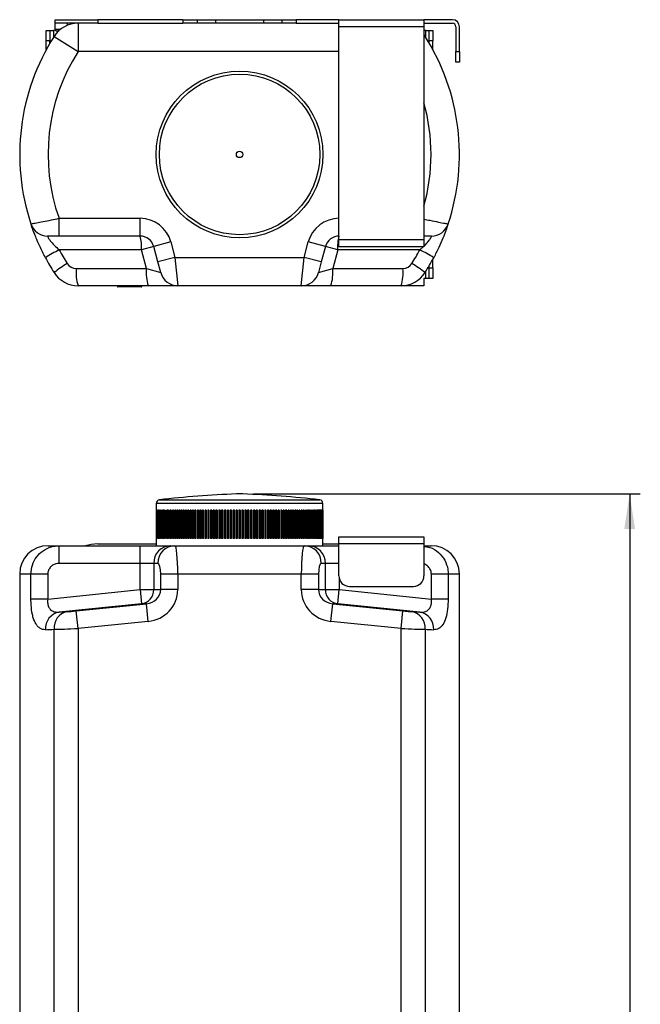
# Model space of a CAD drawing. Header units: millimetres. Extents: x 52 to 248, y 15 to 200.
# Tile 2 of 5: x 52 to 111, y 108 to 200. Entities that reach past the tile are written whole.
import ezdxf

# ---------------------------------------------------------------- set-up
doc = ezdxf.new("R2010")
doc.units = ezdxf.units.MM
doc.layers.add('FORMAT', color=7, linetype='Continuous')
doc.styles.add('SLDTEXTSTYLE0', font='TXT', dxfattribs={"width": 0.75})
doc.dimstyles.new('SLDDIMSTYLE0', dxfattribs={"dimtxt": 3.5, "dimasz": 3.302, "dimexe": 0, "dimexo": 0.0625, "dimgap": 0.875, "dimtad": 1, "dimdec": 0, "dimlfac": 3, "dimrnd": 1e-09, "dimzin": 12, "dimdsep": 46, "dimtxsty": 'SLDTEXTSTYLE0', "dimsah": 1, "dimcen": 0.09, "dimadec": 0, "dimazin": 3, "dimtfac": 1, "dimtdec": 0, "dimtofl": 0, "dimtmove": 0, "dimatfit": 3, "dimfxl": 0, "dimfrac": 2, "dimtolj": 1, "dimtzin": 12, "dimarcsym": 0})

# ---------------------------------------------------------------- blocks, each defined once
blk = doc.blocks.new('_D_1')
at = {"layer": 'FORMAT'}
for p, q in [((74.267, 155.727), (110.634, 155.727)), ((109.634, 155.727), (109.634, 27.371)), ((91.467, 27.371), (110.634, 27.371))]:
    blk.add_line(p, q, dxfattribs=at)
for points in [[(109.634, 155.727), (109.126, 152.425), (110.142, 152.425)], [(109.634, 27.371), (110.142, 30.673), (109.126, 30.673)]]:
    blk.add_solid(points, dxfattribs=at)
at = {"layer": 'FORMAT', "insert": (105.122, 94.875), "char_height": 3.5, "attachment_point": 1, "rotation": 90, "style": 'SLDTEXTSTYLE0'}
blk.add_mtext('385', dxfattribs=at)

msp = doc.modelspace()

# ---------------------------------------------------------------- linework, layer by layer
at = {"color": 7, "linetype": 'Continuous', "lineweight": 25}
for p, q in [((55.634, 199.968), (55.634, 200.301)), ((55.634, 200.301), (59.634, 200.301)), ((59.634, 199.968), (55.634, 199.968)), ((55.634, 199.401), (55.634, 199.968)), ((56.774, 199.968), (56.774, 199.769)), ((57.783, 199.968), (57.783, 197.301)), ((59.634, 200.301), (59.634, 199.968)), ((67.634, 200.301), (59.634, 200.301)), ((59.634, 199.968), (67.634, 199.968)), ((67.634, 200.301), (67.634, 199.968)), ((67.634, 200.301), (68.981, 200.301)), ((68.981, 199.968), (67.634, 199.968)), ((68.981, 200.301), (68.981, 199.968)), ((68.981, 200.301), (70.713, 200.301)), ((70.713, 199.968), (68.981, 199.968)), ((70.713, 200.301), (70.713, 199.968)), ((70.713, 200.301), (75.221, 200.301)), ((75.221, 199.968), (70.713, 199.968)), ((75.221, 200.301), (75.221, 199.968)), ((75.221, 200.301), (76.953, 200.301)), ((76.953, 199.968), (75.221, 199.968)), ((76.953, 200.301), (76.953, 199.968)), ((76.953, 200.301), (78.301, 200.301)), ((78.301, 199.968), (76.953, 199.968)), ((78.301, 200.301), (78.301, 199.968)), ((82.301, 200.301), (78.301, 200.301)), ((78.301, 199.968), (82.301, 199.968)), ((82.301, 199.635), (82.301, 200.301)), ((82.301, 200.301), (90.301, 200.301)), ((90.301, 200.301), (90.301, 199.635)), ((92.967, 200.301), (90.301, 200.301)), ((90.301, 199.968), (92.967, 199.968)), ((54.801, 199.301), (55.134, 199.301)), ((54.801, 198.301), (54.801, 199.301)), ((55.134, 199.301), (55.134, 198.301)), ((55.134, 199.301), (55.467, 199.301)), ((55.634, 199.301), (55.467, 199.301)), ((55.467, 199.301), (55.467, 198.628)), ((55.634, 199.401), (55.634, 199.301)), ((55.634, 199.401), (56.14, 199.401)), ((55.947, 199.235), (55.801, 199.235)), ((90.301, 199.635), (82.301, 199.635)), ((82.301, 179.635), (82.301, 199.635)), ((90.301, 199.635), (90.301, 179.635)), ((90.467, 199.301), (90.301, 199.301)), ((90.467, 199.301), (90.801, 199.301)), ((90.467, 198.628), (90.467, 199.301)), ((90.801, 199.301), (91.134, 199.301)), ((90.801, 198.301), (90.801, 199.301)), ((91.134, 199.301), (91.134, 198.301)), ((93.301, 199.635), (93.301, 197.301)), ((93.634, 197.301), (93.634, 199.635)), ((55.134, 198.301), (54.801, 198.301)), ((54.801, 197.488), (54.801, 198.301)), ((55.134, 198.079), (55.134, 198.301)), ((55.534, 198.733), (57.783, 197.301)), ((90.301, 198.88), (90.401, 198.733)), ((90.301, 198.67), (90.401, 198.733)), ((91.134, 198.301), (90.801, 198.301)), ((90.801, 198.079), (90.801, 198.301)), ((91.134, 197.488), (91.134, 198.301)), ((82.301, 197.301), (57.783, 197.301)), ((93.301, 197.301), (93.634, 197.301)), ((93.301, 196.301), (93.301, 197.301)), ((93.634, 197.301), (93.634, 196.301)), ((93.634, 196.301), (93.301, 196.301)), ((55.997, 179.968), (55.997, 181.635)), ((55.997, 181.635), (63.611, 181.635)), ((63.611, 179.968), (63.611, 181.635)), ((63.611, 179.968), (55.997, 179.968)), ((82.301, 179.635), (90.301, 179.635)), ((82.301, 178.968), (82.301, 179.635)), ((90.301, 179.635), (90.301, 178.968)), ((63.745, 178.671), (56.022, 178.671)), ((64.899, 178.98), (63.745, 178.671)), ((64.214, 176.923), (63.745, 178.671)), ((66.509, 179.411), (64.899, 178.98)), ((65.285, 177.537), (64.899, 178.98)), ((66.509, 179.411), (66.895, 177.968)), ((79.039, 177.968), (79.426, 179.411)), ((81.036, 178.98), (79.426, 179.411)), ((81.036, 178.98), (80.649, 177.537)), ((82.189, 178.671), (81.036, 178.98)), ((82.189, 178.671), (81.721, 176.923)), ((89.912, 178.671), (82.189, 178.671)), ((90.301, 178.968), (82.301, 178.968)), ((89.912, 178.671), (90.239, 178.968)), ((66.895, 177.968), (65.285, 177.537)), ((66.895, 177.968), (79.039, 177.968)), ((66.895, 177.968), (67.163, 175.301)), ((78.771, 175.301), (79.039, 177.968)), ((80.649, 177.537), (79.039, 177.968)), ((91.134, 176.968), (91.134, 177.781)), ((57.615, 176.923), (64.214, 176.923)), ((64.214, 176.923), (65.553, 176.537)), ((65.553, 176.537), (65.285, 177.537)), ((80.649, 177.537), (80.381, 176.537)), ((80.381, 176.537), (81.721, 176.923)), ((81.721, 176.923), (88.32, 176.923)), ((90.801, 176.968), (90.801, 177.19)), ((90.801, 176.968), (91.134, 176.968)), ((90.801, 175.968), (90.801, 176.968)), ((91.134, 176.968), (91.134, 175.968)), ((90.301, 175.968), (90.301, 175.301)), ((90.467, 175.968), (90.301, 175.968)), ((90.467, 175.968), (90.467, 176.641)), ((90.801, 175.968), (90.467, 175.968)), ((91.134, 175.968), (90.801, 175.968)), ((64.382, 175.301), (57.783, 175.301)), ((61.482, 175.301), (61.482, 175.235)), ((61.482, 175.235), (61.548, 175.235)), ((61.548, 175.201), (61.515, 175.201)), ((61.548, 175.235), (61.548, 175.301)), ((61.548, 175.235), (63.72, 175.235)), ((61.548, 175.235), (61.548, 175.201)), ((63.72, 175.201), (61.548, 175.201)), ((63.72, 175.235), (63.72, 175.301)), ((63.72, 175.235), (63.72, 175.201)), ((63.72, 175.235), (63.786, 175.235)), ((63.753, 175.201), (63.72, 175.201)), ((63.786, 175.235), (63.786, 175.301)), ((67.163, 175.301), (64.382, 175.301)), ((78.771, 175.301), (67.163, 175.301)), ((81.552, 175.301), (78.771, 175.301)), ((88.151, 175.301), (81.552, 175.301)), ((90.301, 175.301), (88.151, 175.301)), ((73.267, 155.727), (72.667, 155.727)), ((65.134, 154.842), (65.134, 154.204)), ((80.801, 154.842), (65.134, 154.842)), ((65.428, 155.173), (80.507, 155.173)), ((80.801, 154.204), (80.801, 154.842)), ((65.134, 154.204), (65.134, 151.537)), ((65.134, 154.204), (65.134, 154.204)), ((65.137, 154.204), (65.137, 151.537)), ((65.141, 154.204), (65.137, 154.204)), ((65.141, 154.204), (65.141, 151.537)), ((65.149, 154.204), (65.149, 151.537)), ((65.157, 154.204), (65.149, 154.204)), ((65.157, 154.204), (65.157, 151.537)), ((65.171, 154.204), (65.171, 151.537)), ((65.183, 154.204), (65.171, 154.204)), ((65.183, 154.204), (65.183, 151.537)), ((65.202, 154.204), (65.202, 151.537)), ((65.219, 154.204), (65.202, 154.204)), ((65.219, 154.204), (65.219, 151.537)), ((65.243, 154.204), (65.243, 151.537)), ((65.264, 154.204), (65.243, 154.204)), ((65.264, 154.204), (65.264, 151.537)), ((65.293, 154.204), (65.293, 151.537)), ((65.318, 154.204), (65.293, 154.204)), ((65.318, 154.204), (65.318, 151.537)), ((65.352, 154.204), (65.352, 151.537)), ((65.381, 154.204), (65.352, 154.204)), ((65.381, 154.204), (65.381, 151.537)), ((65.421, 154.204), (65.421, 151.537)), ((65.454, 154.204), (65.421, 154.204)), ((65.454, 154.204), (65.454, 151.537)), ((65.499, 154.204), (65.499, 151.537)), ((65.536, 154.204), (65.499, 154.204)), ((65.536, 154.204), (65.536, 151.537)), ((65.586, 154.204), (65.586, 151.537)), ((65.627, 154.204), (65.586, 154.204)), ((65.627, 154.204), (65.627, 151.537)), ((65.682, 154.204), (65.682, 151.537)), ((65.727, 154.204), (65.682, 154.204)), ((65.727, 154.204), (65.727, 151.537)), ((65.787, 154.204), (65.787, 151.537)), ((65.836, 154.204), (65.787, 154.204)), ((65.836, 154.204), (65.836, 151.537)), ((65.901, 154.204), (65.901, 151.537)), ((65.953, 154.204), (65.901, 154.204)), ((65.953, 154.204), (65.953, 151.537)), ((66.023, 154.204), (66.023, 151.537)), ((66.079, 154.204), (66.023, 154.204)), ((66.079, 154.204), (66.079, 151.537)), ((66.154, 154.204), (66.154, 151.537)), ((66.214, 154.204), (66.154, 154.204)), ((66.214, 154.204), (66.214, 151.537)), ((66.293, 154.204), (66.293, 151.537)), ((66.356, 154.204), (66.293, 154.204)), ((66.356, 154.204), (66.356, 151.537)), ((66.44, 154.204), (66.44, 151.537)), ((66.507, 154.204), (66.44, 154.204)), ((66.507, 154.204), (66.507, 151.537)), ((66.595, 154.204), (66.595, 151.537)), ((66.665, 154.204), (66.595, 154.204)), ((66.665, 154.204), (66.665, 151.537)), ((66.758, 154.204), (66.758, 151.537)), ((66.832, 154.204), (66.758, 154.204)), ((66.832, 154.204), (66.832, 151.537)), ((66.928, 154.204), (66.928, 151.537)), ((67.005, 154.204), (66.928, 154.204)), ((67.005, 154.204), (67.005, 151.537)), ((67.106, 154.204), (67.106, 151.537)), ((67.186, 154.204), (67.106, 154.204)), ((67.186, 154.204), (67.186, 151.537)), ((67.291, 154.204), (67.291, 151.537)), ((67.374, 154.204), (67.291, 154.204)), ((67.374, 154.204), (67.374, 151.537)), ((67.483, 154.204), (67.483, 151.537)), ((67.569, 154.204), (67.483, 154.204)), ((67.569, 154.204), (67.569, 151.537)), ((67.681, 154.204), (67.681, 151.537)), ((67.77, 154.204), (67.681, 154.204)), ((67.77, 154.204), (67.77, 151.537)), ((67.886, 154.204), (67.886, 151.537)), ((67.978, 154.204), (67.886, 154.204)), ((67.978, 154.204), (67.978, 151.537)), ((68.097, 154.204), (68.097, 151.537)), ((68.192, 154.204), (68.097, 154.204)), ((68.192, 154.204), (68.192, 151.537)), ((68.315, 154.204), (68.315, 151.537)), ((68.412, 154.204), (68.315, 154.204)), ((68.412, 154.204), (68.412, 151.537)), ((68.537, 154.204), (68.537, 151.537)), ((68.637, 154.204), (68.537, 154.204)), ((68.63, 154.204), (68.63, 151.537)), ((68.637, 154.204), (68.637, 151.537)), ((68.765, 154.204), (68.765, 151.537)), ((68.867, 154.204), (68.765, 154.204)), ((68.854, 154.204), (68.854, 151.537)), ((68.867, 154.204), (68.867, 151.537)), ((68.999, 154.204), (68.999, 151.537)), ((69.103, 154.204), (68.999, 154.204)), ((69.082, 154.204), (69.082, 151.537)), ((69.103, 154.204), (69.103, 151.537)), ((69.237, 154.204), (69.237, 151.537)), ((69.343, 154.204), (69.237, 154.204)), ((69.315, 154.204), (69.315, 151.537)), ((69.343, 154.204), (69.343, 151.537)), ((69.48, 154.204), (69.48, 151.537)), ((69.587, 154.204), (69.48, 154.204)), ((69.552, 154.204), (69.552, 151.537)), ((69.587, 154.204), (69.587, 151.537)), ((69.726, 154.204), (69.726, 151.537)), ((69.836, 154.204), (69.726, 154.204)), ((69.794, 154.204), (69.794, 151.537)), ((69.836, 154.204), (69.836, 151.537)), ((69.977, 154.204), (69.977, 151.537)), ((70.089, 154.204), (69.977, 154.204)), ((70.04, 154.204), (70.04, 151.537)), ((70.089, 154.204), (70.089, 151.537)), ((70.232, 154.204), (70.232, 151.537)), ((70.345, 154.204), (70.232, 154.204)), ((70.289, 154.204), (70.289, 151.537)), ((70.345, 154.204), (70.345, 151.537)), ((70.49, 154.204), (70.49, 151.537)), ((70.604, 154.204), (70.49, 154.204)), ((70.541, 154.204), (70.541, 151.537)), ((70.604, 154.204), (70.604, 151.537)), ((70.751, 154.204), (70.751, 151.537)), ((70.866, 154.204), (70.751, 154.204)), ((70.796, 154.204), (70.796, 151.537)), ((70.866, 154.204), (70.866, 151.537)), ((71.014, 154.204), (71.014, 151.537)), ((71.13, 154.204), (71.014, 154.204)), ((71.054, 154.204), (71.054, 151.537)), ((71.13, 154.204), (71.13, 151.537)), ((71.28, 154.204), (71.28, 151.537)), ((71.397, 154.204), (71.28, 154.204)), ((71.315, 154.204), (71.315, 151.537)), ((71.397, 154.204), (71.397, 151.537)), ((71.548, 154.204), (71.548, 151.537)), ((71.666, 154.204), (71.548, 154.204)), ((71.577, 154.204), (71.577, 151.537)), ((71.666, 154.204), (71.666, 151.537)), ((71.818, 154.204), (71.818, 151.537)), ((71.937, 154.204), (71.818, 154.204)), ((71.841, 154.204), (71.841, 151.537)), ((71.937, 154.204), (71.937, 151.537)), ((72.089, 154.204), (72.089, 151.537)), ((72.208, 154.204), (72.089, 154.204)), ((72.106, 154.204), (72.106, 151.537)), ((72.208, 154.204), (72.208, 151.537)), ((72.361, 154.204), (72.361, 151.537)), ((72.481, 154.204), (72.361, 154.204)), ((72.373, 154.204), (72.373, 151.537)), ((72.481, 154.204), (72.481, 151.537)), ((72.634, 154.204), (72.634, 151.537)), ((72.754, 154.204), (72.634, 154.204)), ((72.64, 154.204), (72.64, 151.537)), ((72.754, 154.204), (72.754, 151.537)), ((72.907, 154.204), (72.907, 151.537)), ((73.027, 154.204), (72.907, 154.204)), ((73.027, 154.204), (73.027, 151.537)), ((73.181, 154.204), (73.181, 151.537)), ((73.301, 154.204), (73.181, 154.204)), ((73.295, 154.204), (73.295, 151.537)), ((73.301, 154.204), (73.301, 151.537)), ((73.454, 154.204), (73.454, 151.537)), ((73.574, 154.204), (73.454, 154.204)), ((73.562, 154.204), (73.562, 151.537)), ((73.574, 154.204), (73.574, 151.537)), ((73.726, 154.204), (73.726, 151.537)), ((73.846, 154.204), (73.726, 154.204)), ((73.828, 154.204), (73.828, 151.537)), ((73.846, 154.204), (73.846, 151.537)), ((73.998, 154.204), (73.998, 151.537)), ((74.117, 154.204), (73.998, 154.204)), ((74.094, 154.204), (74.094, 151.537)), ((74.117, 154.204), (74.117, 151.537)), ((74.268, 154.204), (74.268, 151.537)), ((74.387, 154.204), (74.268, 154.204)), ((74.358, 154.204), (74.358, 151.537)), ((74.387, 154.204), (74.387, 151.537)), ((74.537, 154.204), (74.537, 151.537)), ((74.655, 154.204), (74.537, 154.204)), ((74.62, 154.204), (74.62, 151.537)), ((74.655, 154.204), (74.655, 151.537)), ((74.804, 154.204), (74.804, 151.537)), ((74.92, 154.204), (74.804, 154.204)), ((74.88, 154.204), (74.88, 151.537)), ((74.92, 154.204), (74.92, 151.537)), ((75.069, 154.204), (75.069, 151.537)), ((75.184, 154.204), (75.069, 154.204)), ((75.138, 154.204), (75.138, 151.537)), ((75.184, 154.204), (75.184, 151.537)), ((75.331, 154.204), (75.331, 151.537)), ((75.445, 154.204), (75.331, 154.204)), ((75.393, 154.204), (75.393, 151.537)), ((75.445, 154.204), (75.445, 151.537)), ((75.59, 154.204), (75.59, 151.537)), ((75.703, 154.204), (75.59, 154.204)), ((75.646, 154.204), (75.646, 151.537)), ((75.703, 154.204), (75.703, 151.537)), ((75.846, 154.204), (75.846, 151.537)), ((75.957, 154.204), (75.846, 154.204)), ((75.895, 154.204), (75.895, 151.537)), ((75.957, 154.204), (75.957, 151.537)), ((76.098, 154.204), (76.098, 151.537)), ((76.208, 154.204), (76.098, 154.204)), ((76.14, 154.204), (76.14, 151.537)), ((76.208, 154.204), (76.208, 151.537)), ((76.347, 154.204), (76.347, 151.537)), ((76.455, 154.204), (76.347, 154.204)), ((76.382, 154.204), (76.382, 151.537)), ((76.455, 154.204), (76.455, 151.537)), ((76.592, 154.204), (76.592, 151.537)), ((76.698, 154.204), (76.592, 154.204)), ((76.62, 154.204), (76.62, 151.537)), ((76.698, 154.204), (76.698, 151.537)), ((76.832, 154.204), (76.832, 151.537)), ((76.936, 154.204), (76.832, 154.204)), ((76.853, 154.204), (76.853, 151.537)), ((76.936, 154.204), (76.936, 151.537)), ((77.067, 154.204), (77.067, 151.537)), ((77.169, 154.204), (77.067, 154.204)), ((77.081, 154.204), (77.081, 151.537)), ((77.169, 154.204), (77.169, 151.537)), ((77.298, 154.204), (77.298, 151.537)), ((77.397, 154.204), (77.298, 154.204)), ((77.304, 154.204), (77.304, 151.537)), ((77.397, 154.204), (77.397, 151.537)), ((77.523, 154.204), (77.523, 151.537)), ((77.62, 154.204), (77.523, 154.204)), ((77.62, 154.204), (77.62, 151.537)), ((77.743, 154.204), (77.743, 151.537)), ((77.837, 154.204), (77.743, 154.204)), ((77.837, 154.204), (77.837, 151.537)), ((77.956, 154.204), (77.956, 151.537)), ((78.048, 154.204), (77.956, 154.204)), ((78.048, 154.204), (78.048, 151.537)), ((78.164, 154.204), (78.164, 151.537)), ((78.253, 154.204), (78.164, 154.204)), ((78.253, 154.204), (78.253, 151.537)), ((78.365, 154.204), (78.365, 151.537)), ((78.452, 154.204), (78.365, 154.204)), ((78.452, 154.204), (78.452, 151.537)), ((78.56, 154.204), (78.56, 151.537)), ((78.644, 154.204), (78.56, 154.204)), ((78.644, 154.204), (78.644, 151.537)), ((78.748, 154.204), (78.748, 151.537)), ((78.829, 154.204), (78.748, 154.204)), ((78.829, 154.204), (78.829, 151.537)), ((78.929, 154.204), (78.929, 151.537)), ((79.006, 154.204), (78.929, 154.204)), ((79.006, 154.204), (79.006, 151.537)), ((79.103, 154.204), (79.103, 151.537)), ((79.177, 154.204), (79.103, 154.204)), ((79.177, 154.204), (79.177, 151.537)), ((79.269, 154.204), (79.269, 151.537)), ((79.34, 154.204), (79.269, 154.204)), ((79.34, 154.204), (79.34, 151.537)), ((79.428, 154.204), (79.428, 151.537)), ((79.495, 154.204), (79.428, 154.204)), ((79.495, 154.204), (79.495, 151.537)), ((79.578, 154.204), (79.578, 151.537)), ((79.642, 154.204), (79.578, 154.204)), ((79.642, 154.204), (79.642, 151.537)), ((79.721, 154.204), (79.721, 151.537)), ((79.781, 154.204), (79.721, 154.204)), ((79.781, 154.204), (79.781, 151.537)), ((79.855, 154.204), (79.855, 151.537)), ((79.912, 154.204), (79.855, 154.204)), ((79.912, 154.204), (79.912, 151.537)), ((79.981, 154.204), (79.981, 151.537)), ((80.034, 154.204), (79.981, 154.204)), ((80.034, 154.204), (80.034, 151.537)), ((80.099, 154.204), (80.099, 151.537)), ((80.148, 154.204), (80.099, 154.204)), ((80.148, 154.204), (80.148, 151.537)), ((80.208, 154.204), (80.208, 151.537)), ((80.252, 154.204), (80.208, 154.204)), ((80.252, 154.204), (80.252, 151.537)), ((80.307, 154.204), (80.307, 151.537)), ((80.349, 154.204), (80.307, 154.204)), ((80.349, 154.204), (80.349, 151.537)), ((80.398, 154.204), (80.398, 151.537)), ((80.436, 154.204), (80.398, 154.204)), ((80.436, 154.204), (80.436, 151.537)), ((80.48, 154.204), (80.48, 151.537)), ((80.513, 154.204), (80.48, 154.204)), ((80.513, 154.204), (80.513, 151.537)), ((80.553, 154.204), (80.553, 151.537)), ((80.582, 154.204), (80.553, 154.204)), ((80.582, 154.204), (80.582, 151.537)), ((80.617, 154.204), (80.617, 151.537)), ((80.642, 154.204), (80.617, 154.204)), ((80.642, 154.204), (80.642, 151.537)), ((80.671, 154.204), (80.671, 151.537)), ((80.692, 154.204), (80.671, 154.204)), ((80.692, 154.204), (80.692, 151.537)), ((80.716, 154.204), (80.716, 151.537)), ((80.732, 154.204), (80.716, 154.204)), ((80.732, 154.204), (80.732, 151.537)), ((80.751, 154.204), (80.751, 151.537)), ((80.764, 154.204), (80.751, 154.204)), ((80.764, 154.204), (80.764, 151.537)), ((80.777, 154.204), (80.777, 151.537)), ((80.785, 154.204), (80.777, 154.204)), ((80.785, 154.204), (80.785, 151.537)), ((80.794, 154.204), (80.794, 151.537)), ((80.798, 154.204), (80.794, 154.204)), ((80.798, 154.204), (80.798, 151.537)), ((80.8, 154.204), (80.8, 151.537)), ((80.801, 154.204), (80.8, 154.204)), ((54.967, 150.871), (55.997, 150.871)), ((55.997, 149.204), (55.997, 150.871)), ((55.997, 150.871), (63.611, 150.871)), ((59.634, 151.037), (65.134, 151.037)), ((63.611, 149.204), (63.611, 150.871)), ((63.611, 150.871), (66.509, 150.871)), ((65.134, 151.537), (65.134, 150.871)), ((65.134, 151.537), (65.134, 151.537)), ((65.141, 151.537), (65.137, 151.537)), ((65.157, 151.537), (65.149, 151.537)), ((65.183, 151.537), (65.171, 151.537)), ((65.219, 151.537), (65.202, 151.537)), ((65.264, 151.537), (65.243, 151.537)), ((65.318, 151.537), (65.293, 151.537)), ((65.381, 151.537), (65.352, 151.537)), ((65.454, 151.537), (65.421, 151.537)), ((65.536, 151.537), (65.499, 151.537)), ((65.627, 151.537), (65.586, 151.537)), ((65.727, 151.537), (65.682, 151.537)), ((65.836, 151.537), (65.787, 151.537)), ((65.953, 151.537), (65.901, 151.537)), ((66.079, 151.537), (66.023, 151.537)), ((66.214, 151.537), (66.154, 151.537)), ((66.356, 151.537), (66.293, 151.537)), ((66.507, 151.537), (66.44, 151.537)), ((66.509, 150.871), (66.895, 150.871)), ((66.665, 151.537), (66.595, 151.537)), ((66.832, 151.537), (66.758, 151.537)), ((66.895, 150.871), (79.039, 150.871)), ((67.005, 151.537), (66.928, 151.537)), ((67.186, 151.537), (67.106, 151.537)), ((67.374, 151.537), (67.291, 151.537)), ((67.569, 151.537), (67.483, 151.537)), ((67.77, 151.537), (67.681, 151.537)), ((67.978, 151.537), (67.886, 151.537)), ((68.192, 151.537), (68.097, 151.537)), ((68.412, 151.537), (68.315, 151.537)), ((68.637, 151.537), (68.537, 151.537)), ((68.867, 151.537), (68.765, 151.537)), ((69.103, 151.537), (68.999, 151.537)), ((69.343, 151.537), (69.237, 151.537)), ((69.587, 151.537), (69.48, 151.537)), ((69.836, 151.537), (69.726, 151.537)), ((70.089, 151.537), (69.977, 151.537)), ((70.345, 151.537), (70.232, 151.537)), ((70.604, 151.537), (70.49, 151.537)), ((70.866, 151.537), (70.751, 151.537)), ((71.13, 151.537), (71.014, 151.537)), ((71.397, 151.537), (71.28, 151.537)), ((71.666, 151.537), (71.548, 151.537)), ((71.937, 151.537), (71.818, 151.537)), ((72.208, 151.537), (72.089, 151.537)), ((72.481, 151.537), (72.361, 151.537)), ((72.754, 151.537), (72.634, 151.537)), ((73.027, 151.537), (72.907, 151.537)), ((73.301, 151.537), (73.181, 151.537)), ((73.574, 151.537), (73.454, 151.537)), ((73.846, 151.537), (73.726, 151.537)), ((74.117, 151.537), (73.998, 151.537)), ((74.387, 151.537), (74.268, 151.537)), ((74.655, 151.537), (74.537, 151.537)), ((74.92, 151.537), (74.804, 151.537)), ((75.184, 151.537), (75.069, 151.537)), ((75.445, 151.537), (75.331, 151.537)), ((75.703, 151.537), (75.59, 151.537)), ((75.957, 151.537), (75.846, 151.537)), ((76.208, 151.537), (76.098, 151.537)), ((76.455, 151.537), (76.347, 151.537)), ((76.698, 151.537), (76.592, 151.537)), ((76.936, 151.537), (76.832, 151.537)), ((77.169, 151.537), (77.067, 151.537)), ((77.397, 151.537), (77.298, 151.537)), ((77.62, 151.537), (77.523, 151.537)), ((77.837, 151.537), (77.743, 151.537)), ((78.048, 151.537), (77.956, 151.537)), ((78.253, 151.537), (78.164, 151.537)), ((78.452, 151.537), (78.365, 151.537)), ((78.644, 151.537), (78.56, 151.537)), ((78.829, 151.537), (78.748, 151.537)), ((79.006, 151.537), (78.929, 151.537)), ((79.039, 150.871), (79.426, 150.871)), ((79.177, 151.537), (79.103, 151.537)), ((79.34, 151.537), (79.269, 151.537)), ((79.426, 150.871), (82.324, 150.871)), ((79.495, 151.537), (79.428, 151.537)), ((79.642, 151.537), (79.578, 151.537)), ((79.781, 151.537), (79.721, 151.537)), ((79.912, 151.537), (79.855, 151.537)), ((80.034, 151.537), (79.981, 151.537)), ((80.148, 151.537), (80.099, 151.537)), ((80.252, 151.537), (80.208, 151.537)), ((80.349, 151.537), (80.307, 151.537)), ((80.436, 151.537), (80.398, 151.537)), ((80.513, 151.537), (80.48, 151.537)), ((80.582, 151.537), (80.553, 151.537)), ((80.642, 151.537), (80.617, 151.537)), ((80.692, 151.537), (80.671, 151.537)), ((80.732, 151.537), (80.716, 151.537)), ((80.764, 151.537), (80.751, 151.537)), ((80.785, 151.537), (80.777, 151.537)), ((80.798, 151.537), (80.794, 151.537)), ((80.801, 151.537), (80.8, 151.537)), ((80.801, 150.871), (80.801, 151.537)), ((80.801, 151.037), (82.301, 151.037)), ((82.301, 151.037), (82.301, 151.704)), ((82.301, 151.704), (90.301, 151.704)), ((90.301, 151.037), (82.301, 151.037)), ((82.301, 148.037), (82.301, 151.037)), ((90.301, 151.704), (90.301, 151.037)), ((90.301, 151.037), (90.301, 148.037)), ((90.301, 150.871), (90.967, 150.871)), ((63.611, 149.204), (55.997, 149.204)), ((64.899, 149.204), (63.611, 149.204)), ((63.611, 146.738), (63.611, 149.204)), ((64.899, 149.204), (64.899, 146.738)), ((65.285, 149.204), (64.899, 149.204)), ((81.036, 149.204), (80.649, 149.204)), ((81.036, 146.738), (81.036, 149.204)), ((82.324, 149.204), (81.036, 149.204)), ((52.301, 148.204), (52.301, 60.204)), ((53.358, 148.204), (52.301, 148.204)), ((53.358, 145.858), (53.358, 148.204)), ((54.94, 148.204), (53.358, 148.204)), ((54.94, 148.204), (54.94, 145.858)), ((65.553, 146.738), (65.553, 148.204)), ((67.163, 148.204), (65.553, 148.204)), ((67.163, 148.204), (67.163, 146.738)), ((78.771, 148.204), (67.163, 148.204)), ((78.771, 146.738), (78.771, 148.204)), ((80.381, 148.204), (78.771, 148.204)), ((80.381, 148.204), (80.381, 146.738)), ((92.576, 148.204), (90.995, 148.204)), ((90.995, 145.858), (90.995, 148.204)), ((92.576, 148.204), (92.576, 145.858)), ((93.634, 148.204), (92.576, 148.204)), ((93.634, 60.204), (93.634, 148.204)), ((82.324, 147.824), (82.324, 146.738)), ((54.94, 145.858), (63.611, 146.738)), ((63.611, 146.738), (63.745, 145.412)), ((63.611, 146.738), (64.899, 146.738)), ((64.899, 146.738), (65.553, 146.738)), ((67.163, 146.738), (65.553, 146.738)), ((80.381, 146.738), (78.771, 146.738)), ((80.381, 146.738), (81.036, 146.738)), ((81.036, 146.738), (82.324, 146.738)), ((82.189, 145.412), (82.324, 146.738)), ((82.324, 146.738), (90.995, 145.858)), ((83.301, 147.037), (89.301, 147.037)), ((54.94, 145.858), (53.358, 145.858)), ((63.745, 145.412), (56.022, 144.628)), ((57.615, 144.742), (64.214, 145.412)), ((64.214, 145.412), (63.745, 145.412)), ((64.382, 143.754), (64.214, 145.412)), ((81.552, 143.754), (81.721, 145.412)), ((81.721, 145.412), (88.32, 144.742)), ((82.189, 145.412), (81.721, 145.412)), ((89.912, 144.628), (82.189, 145.412)), ((92.576, 145.858), (90.995, 145.858)), ((57.783, 143.084), (57.615, 144.742)), ((88.151, 143.084), (88.32, 144.742)), ((64.382, 143.754), (57.783, 143.084)), ((88.151, 143.084), (81.552, 143.754)), ((55.534, 60.204), (55.534, 143.011)), ((57.783, 143.084), (57.783, 60.204)), ((88.151, 60.204), (88.151, 143.084)), ((90.401, 143.011), (90.401, 60.204))]:
    msp.add_line(p, q, dxfattribs=at)
at = {"color": 7, "linetype": 'Continuous', "lineweight": 25, "flags": 128}
msp.add_lwpolyline([(59.634, 151.037), (59.008, 150.988), (58.491, 150.871)], dxfattribs=at)
at = {"color": 7, "linetype": 'Continuous', "lineweight": 25}
for radius in [7.833, 7.539, 0.3]:
    msp.add_circle((72.967, 187.635), radius, dxfattribs=at)
for centre, radius, start, end in [((57.783, 197.301), 2.667, 90, 147.51784), ((92.967, 199.635), 0.667, 0, 90), ((92.967, 199.635), 0.333, 0, 90), ((55.801, 199.401), 0.167, 180, 270), ((72.967, 187.635), 20.667, 147.51784, 198.40848), ((72.967, 187.635), 20.667, 341.59152, 32.48216), ((72.967, 187.635), 18, 147.51784, 199.47122), ((72.967, 187.635), 18, 344.35753, 15.64247), ((63.611, 178.635), 3, 15, 90), ((82.324, 178.635), 3, 90, 165), ((54.94, 181.635), 1.667, 198.40848, 270), ((90.995, 181.635), 1.667, 270, 341.59152), ((63.611, 178.635), 1.333, 15, 90), ((60.463, 178.986), 3.298, 354.5197, 17.32954), ((82.324, 178.635), 1.333, 90, 165), ((86.427, 178.944), 4.247, 166.32773, 183.69423), ((62.883, 165.022), 15.276, 116.68607, 122.30475), ((72.799, 187.589), 19, 207.99617, 212.48216), ((73.136, 187.589), 19, 327.51784, 332.00383), ((83.052, 165.022), 15.276, 57.69525, 63.31393), ((72.967, 187.635), 20.667, 207.99617, 212.48216), ((72.967, 187.635), 20.667, 327.51784, 332.00383), ((62.647, 167.505), 11.496, 120.73554, 128.22397), ((57.615, 177.923), 1, 212.48216, 270), ((61.718, 176.529), 4.122, 174.5197, 197.32954), ((68.317, 176.529), 4.122, 174.5197, 197.32954), ((77.617, 176.529), 4.122, 342.67046, 5.4803), ((84.216, 176.529), 4.122, 342.67046, 5.4803), ((88.32, 177.923), 1, 270, 327.51784), ((83.288, 167.505), 11.496, 51.77603, 59.26446), ((57.783, 177.968), 2.667, 212.48216, 270), ((67.163, 176.968), 1.667, 195, 270), ((78.771, 176.968), 1.667, 270, 345), ((88.151, 177.968), 2.667, 270, 327.51784), ((61.515, 175.235), 0.0333, 180, 270), ((63.753, 175.235), 0.0333, 270, 0), ((75.663, 69.113), 86.667, 91.9807, 96.78211), ((70.272, 69.113), 86.667, 83.21789, 88.0193), ((65.467, 154.842), 0.333, 96.78211, 180), ((80.467, 154.842), 0.333, 0, 83.21789), ((54.967, 148.204), 2.667, 90, 180), ((66.538, 149.232), 1.639, 91.01019, 180.97576), ((66.924, 149.232), 1.639, 91.01019, 180.97576), ((79.01, 149.232), 1.639, 359.02424, 88.98981), ((79.397, 149.232), 1.639, 359.02424, 88.98981), ((90.967, 148.204), 2.667, 0, 90), ((83.301, 148.037), 1, 180, 270), ((89.301, 148.037), 1, 270, 0), ((63.582, 146.719), 1.317, 277.13524, 0.83625), ((82.353, 146.719), 1.317, 179.16375, 262.86476), ((56.298, 143.07), 1.582, 100.02518, 183.61748), ((57.082, 143.146), 1.554, 101.53052, 184.97339), ((88.853, 143.146), 1.554, 355.02661, 78.46948), ((89.637, 143.07), 1.582, 356.38252, 79.97482)]:
    msp.add_arc(centre, radius, start, end, dxfattribs=at)
for centre, major_axis, ratio, start_param, end_param in [((66.895, 148.204), (0, 2.667), 0.100481, 4.712389, 6.283185), ((79.039, 148.204), (0, 2.667), 0.100481, 0, 1.570796), ((65.285, 148.204), (0, 1), 0.267949, 4.712389, 6.283185), ((80.649, 148.204), (0, 1), 0.267949, 0, 1.570796), ((64.057, 146.738), (1.496, 0), 0.891294, 4.817109, 6.283185), ((64.057, 146.738), (-3.106, 0), 0.965926, 1.675516, 3.141593), ((81.877, 146.738), (-3.106, 0), 0.965926, 0, 1.466077), ((81.877, 146.738), (1.496, 0), 0.891294, 3.141593, 4.607669), ((72.799, 146.574), (19, 1.93), 0.026925, 3.627482, 3.705778), ((57.615, 144.769), (1, 0.102), 0.026925, 3.705778, 4.709653), ((88.32, 144.769), (1, -0.102), 0.026925, 4.715125, 5.719), ((73.136, 146.574), (19, -1.93), 0.026925, 5.719, 5.797295), ((72.967, 144.916), (20.667, 1.93), 0.024793, 3.627902, 3.706198), ((57.783, 143.112), (2.667, 0.102), 0.010186, 3.708126, 4.712001), ((88.151, 143.112), (2.667, -0.102), 0.010186, 4.712777, 5.716652), ((72.967, 144.916), (20.667, -1.93), 0.024793, 5.71858, 5.796875)]:
    msp.add_ellipse(centre, major_axis=major_axis, ratio=ratio, start_param=start_param, end_param=end_param, dxfattribs=at)
for points, knots in [([(53.358, 181.108), (53.385, 181.113), (53.439, 181.123), (53.856, 181.203), (54.477, 181.324), (55.226, 181.473), (55.756, 181.584), (55.997, 181.635)], [0, 0, 0, 0, 0.205247, 0.408535, 0.6132, 0.824731, 1, 1, 1, 1]), ([(90.301, 181.559), (90.486, 181.521), (90.984, 181.417), (91.691, 181.278), (92.283, 181.163), (92.547, 181.114), (92.569, 181.11), (92.576, 181.108)], [0, 0, 0, 0, 0.14908, 0.400209, 0.647173, 0.883869, 1, 1, 1, 1]), ([(54.719, 177.933), (54.625, 178.114), (54.437, 178.476), (54.179, 179.019), (53.949, 179.541), (53.758, 180.006), (53.607, 180.4), (53.463, 180.796), (53.372, 181.066), (53.362, 181.097), (53.358, 181.108)], [0, 0, 0, 0, 0.121751, 0.243427, 0.363935, 0.484334, 0.590203, 0.696002, 0.887755, 1, 1, 1, 1]), ([(92.576, 181.108), (92.566, 181.076), (92.544, 181.011), (92.369, 180.505), (92.087, 179.775), (91.7, 178.879), (91.379, 178.252), (91.216, 177.933)], [0, 0, 0, 0, 0.189697, 0.383032, 0.580146, 0.786516, 1, 1, 1, 1]), ([(54.94, 179.968), (54.932, 179.963), (54.915, 179.952), (54.946, 179.874), (55.015, 179.752), (55.084, 179.647), (55.259, 179.417), (55.545, 179.09), (55.857, 178.816), (56.022, 178.671)], [0, 0, 0, 0, 0.105565, 0.260867, 0.282852, 0.439145, 0.48175, 0.726071, 1, 1, 1, 1]), ([(55.997, 179.968), (55.9, 179.968), (55.688, 179.968), (55.388, 179.968), (55.14, 179.968), (54.972, 179.968), (54.95, 179.968), (54.94, 179.968)], [0, 0, 0, 0, 0.17956, 0.394273, 0.598968, 0.799408, 1, 1, 1, 1]), ([(90.289, 179.013), (90.306, 179.028), (90.45, 179.158), (90.671, 179.41), (90.893, 179.701), (90.974, 179.845), (91.011, 179.934), (91.013, 179.965), (90.998, 179.968), (90.995, 179.968)], [0, 0, 0, 0, 0.036974, 0.308659, 0.548192, 0.73411, 0.774938, 0.964161, 1, 1, 1, 1]), ([(90.995, 179.968), (90.992, 179.968), (90.983, 179.968), (90.877, 179.968), (90.638, 179.968), (90.425, 179.968), (90.302, 179.968), (90.301, 179.968)], [0, 0, 0, 0, 0.133799, 0.407795, 0.697565, 0.997168, 1, 1, 1, 1]), ([(53.358, 148.204), (53.385, 148.492), (53.439, 149.065), (53.856, 149.835), (54.477, 150.439), (55.226, 150.808), (55.756, 150.851), (55.997, 150.871)], [0, 0, 0, 0, 0.205247, 0.408535, 0.6132, 0.824731, 1, 1, 1, 1]), ([(90.301, 150.805), (90.486, 150.783), (90.984, 150.722), (91.691, 150.262), (92.283, 149.537), (92.547, 148.8), (92.569, 148.352), (92.576, 148.204)], [0, 0, 0, 0, 0.14908, 0.400209, 0.647173, 0.883869, 1, 1, 1, 1]), ([(55.997, 149.204), (55.9, 149.197), (55.688, 149.181), (55.388, 149.043), (55.14, 148.818), (54.972, 148.528), (54.95, 148.312), (54.94, 148.204)], [0, 0, 0, 0, 0.17956, 0.394273, 0.598968, 0.799408, 1, 1, 1, 1]), ([(90.995, 148.204), (90.992, 148.259), (90.983, 148.428), (90.877, 148.707), (90.638, 148.972), (90.425, 149.122), (90.302, 149.143), (90.301, 149.143)], [0, 0, 0, 0, 0.133799, 0.407795, 0.697565, 0.997168, 1, 1, 1, 1]), ([(54.719, 142.97), (54.625, 142.974), (54.437, 142.982), (54.179, 143.105), (53.949, 143.318), (53.758, 143.615), (53.607, 143.982), (53.463, 144.512), (53.372, 145.16), (53.362, 145.669), (53.358, 145.858)], [0, 0, 0, 0, 0.121751, 0.243427, 0.363935, 0.484334, 0.590203, 0.696002, 0.887755, 1, 1, 1, 1]), ([(54.94, 145.858), (54.932, 145.773), (54.915, 145.566), (54.946, 145.348), (55.015, 145.122), (55.084, 144.991), (55.259, 144.788), (55.545, 144.626), (55.857, 144.627), (56.022, 144.628)], [0, 0, 0, 0, 0.105565, 0.260867, 0.282852, 0.439145, 0.48175, 0.726071, 1, 1, 1, 1]), ([(89.912, 144.628), (90.058, 144.626), (90.333, 144.623), (90.673, 144.773), (90.892, 145.032), (90.974, 145.283), (91.011, 145.526), (91.013, 145.695), (90.998, 145.835), (90.995, 145.858)], [0, 0, 0, 0, 0.241747, 0.455662, 0.644262, 0.790648, 0.822794, 0.971782, 1, 1, 1, 1]), ([(92.576, 145.858), (92.566, 145.539), (92.544, 144.896), (92.369, 144.05), (92.087, 143.415), (91.7, 143.021), (91.379, 142.987), (91.216, 142.97)], [0, 0, 0, 0, 0.189697, 0.383032, 0.580146, 0.786516, 1, 1, 1, 1])]:
    msp.add_open_spline(points, degree=3, knots=knots, dxfattribs=at)

# ---------------------------------------------------------------- dimensions: what is measured, and where the dimension line sits
at = {"layer": 'FORMAT'}
dim = msp.add_linear_dim(base=(109.634, 27.371), p1=(73.267, 155.727), p2=(90.467, 27.371), angle=90, dimstyle='SLDDIMSTYLE0', dxfattribs=at)
dim.commit()
dim.dimension.update_dxf_attribs({"geometry": '_D_1', "text_midpoint": (109.634, 98.754), "dimtype": 160})

doc.saveas('drawing.dxf')
